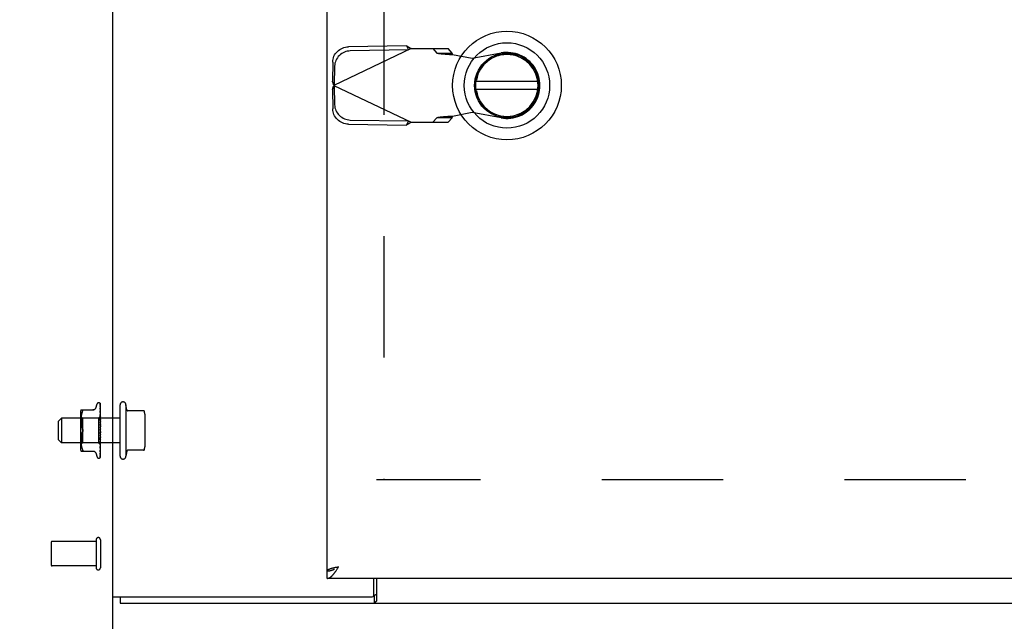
# Model space of a CAD drawing. Header units: inches. Extents: x 0 to 224, y 0 to 145.
# Tile 51 of 125: x 144.88 to 154.87, y 51.57 to 57.67. Entities that reach past the tile are written whole.
import ezdxf

# ---------------------------------------------------------------- set-up
doc = ezdxf.new("R2010")
doc.units = ezdxf.units.IN
doc.header["$LTSCALE"] = 12.302632
doc.header["$MEASUREMENT"] = 0
doc.linetypes.add('HIDDEN', pattern=[0.2, 0.1, -0.1])
doc.layers.get('0').update_dxf_attribs({"linetype": 'CONTINUOUS'})
for name, color, linetype in [('02___PRT_ALL_AXES', 7, 'CONTINUOUS'), ('DEFAULT_2', 8, 'HIDDEN'), ('DIMENSIONS', 7, 'CONTINUOUS')]:
    doc.layers.add(name, color=color, linetype=linetype)
doc.styles.get("Standard").update_dxf_attribs({"font": 'arial.ttf'})
doc.dimstyles.new('DIMSTYLE_1', dxfattribs={"dimtxt": 0.986842, "dimasz": 1.315789, "dimexe": 0.09, "dimexo": 0.07, "dimgap": 0.0375, "dimtad": 0, "dimtih": 1, "dimtoh": 1, "dimzin": 4, "dimdsep": 46, "dimtxsty": 'Standard', "dimblk": '_FILLED', "dimblk1": '_FILLED', "dimblk2": '_FILLED', "dimcen": 0.09, "dimazin": 1, "dimtfac": 1, "dimtdec": 3, "dimtofl": 0, "dimtmove": 0, "dimatfit": 3, "dimldrblk": '_FILLED', "dimfxl": 1, "dimtolj": 1, "dimtzin": 4, "dimarcsym": 0})

# ---------------------------------------------------------------- blocks, each defined once
blk = doc.blocks.new('_FILLED')
at = {"color": 0, "linetype": 'ByBlock'}
blk.add_solid([(0, 0), (-1, 0.2), (-1, -0.2)], dxfattribs=at)
blk = doc.blocks.new('*D11')
at = {"layer": 'DIMENSIONS', "color": 2, "linetype": 'Continuous'}
for p, q in [((147.2428, 68.7702), (147.2428, 65.4194)), ((145.8228, 66.6037), (143.1912, 66.6037)), ((147.2428, 66.6037), (149.5827, 66.6037))]:
    blk.add_line(p, q, dxfattribs=at)
at = {"layer": 'DIMENSIONS', "color": 2, "linetype": 'Continuous', "xscale": 1.3157894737, "yscale": 1.3157894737, "zscale": 1.3157894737}
blk.add_blockref('_FILLED', (145.8228, 66.6037), dxfattribs=at)
at = {"layer": 'DIMENSIONS', "color": 2, "linetype": 'Continuous', "xscale": 1.3157894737, "yscale": 1.3157894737, "zscale": 1.3157894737, "rotation": 180}
blk.add_blockref('_FILLED', (147.2428, 66.6037), dxfattribs=at)
at = {"layer": 'DIMENSIONS', "color": 2, "linetype": 'Continuous', "insert": (150.0761, 67.0971), "char_height": 0.98684, "width": 2.681716, "attachment_point": 1, "line_spacing_factor": 0.9}
blk.add_mtext('1.42', dxfattribs=at)

msp = doc.modelspace()

# ---------------------------------------------------------------- linework, layer by layer
at = {"color": 3, "linetype": 'Continuous'}
for p, q in [((145.8228, 51.8172), (145.8228, 86.1912)), ((147.9978, 52.0792), (147.9978, 85.9292)), ((148.0522, 52.1061), (148.0474, 52.1048)), ((148.0571, 52.1074), (148.0522, 52.1061)), ((148.0622, 52.1088), (148.0571, 52.1074)), ((148.0674, 52.1101), (148.0622, 52.1088)), ((148.0727, 52.1114), (148.0674, 52.1101)), ((148.0808, 52.1134), (148.0727, 52.1114)), ((148.0919, 52.116), (148.0808, 52.1134)), ((148.1148, 52.1212), (148.0919, 52.116)), ((148.0926, 52.0869), (148.0966, 52.093)), ((148.0966, 52.093), (148.1006, 52.0992)), ((148.1006, 52.0992), (148.1047, 52.1054)), ((148.1047, 52.1054), (148.1148, 52.1212)), ((160.4478, 52.0042), (147.9978, 52.0042)), ((148.4708, 51.8322), (148.4708, 52.0042)), ((148.4978, 52.0042), (148.4978, 51.7732)), ((145.8228, 51.8172), (148.4558, 51.8172)), ((145.8978, 51.7542), (160.7478, 51.7542))]:
    msp.add_line(p, q, dxfattribs=at)
at = {"color": 7, "linetype": 'Continuous'}
for p, q in [((150.1353, 57.0436), (149.5103, 57.0436)), ((149.5103, 56.9649), (150.1353, 56.9649)), ((147.9978, 52.0042), (147.9978, 52.0792)), ((145.8228, 14.3792), (145.8228, 51.8172)), ((145.8978, 51.8172), (145.8978, 51.7542)), ((148.4708, 51.8292), (148.4748, 51.8292)), ((148.4748, 51.8292), (148.4748, 51.7542))]:
    msp.add_line(p, q, dxfattribs=at)
at = {"color": 3, "linetype": 'Continuous'}
for points in [[(148.0474, 52.1048), (148.0451, 52.1042), (148.0428, 52.1035), (148.0405, 52.1029), (148.0383, 52.1022), (148.0362, 52.1015), (148.0341, 52.1009), (148.032, 52.1002), (148.03, 52.0996), (148.0281, 52.0989), (148.0262, 52.0983), (148.0243, 52.0976), (148.0225, 52.0969), (148.0208, 52.0963), (148.0191, 52.0956), (148.0175, 52.095), (148.0159, 52.0943), (148.0144, 52.0937), (148.013, 52.093), (148.0116, 52.0924), (148.0103, 52.0917), (148.009, 52.091), (148.0078, 52.0904), (148.0067, 52.0897), (148.0056, 52.0891), (148.0046, 52.0884), (148.0037, 52.0878), (148.0028, 52.0871), (148.002, 52.0864), (148.0013, 52.0858), (148.0006, 52.0851), (148, 52.0845), (147.9995, 52.0838), (147.999, 52.0832), (147.9986, 52.0825), (147.9983, 52.0819), (147.9981, 52.0812), (147.9979, 52.0805), (147.9978, 52.0799), (147.9978, 52.0792)], [(147.9978, 52.0042), (147.9998, 52.0043), (148.0018, 52.0044), (148.0038, 52.0046), (148.0058, 52.0049), (148.0079, 52.0053), (148.0099, 52.0058), (148.0119, 52.0063), (148.0139, 52.007), (148.0159, 52.0077), (148.0179, 52.0085), (148.02, 52.0094), (148.022, 52.0104), (148.024, 52.0114), (148.026, 52.0125), (148.028, 52.0137), (148.03, 52.015), (148.0321, 52.0164), (148.0341, 52.0179), (148.0361, 52.0194), (148.0381, 52.021), (148.0401, 52.0226), (148.0421, 52.0244), (148.0442, 52.0262), (148.0462, 52.0281), (148.0482, 52.03), (148.0502, 52.0321), (148.0522, 52.0341), (148.0542, 52.0363), (148.0563, 52.0385), (148.0583, 52.0408), (148.0603, 52.0431), (148.0623, 52.0455), (148.0643, 52.0479), (148.0664, 52.0504), (148.0684, 52.053), (148.0704, 52.0556), (148.0724, 52.0582), (148.0744, 52.0609), (148.0764, 52.0636), (148.0785, 52.0664), (148.0805, 52.0692), (148.0825, 52.0721), (148.0845, 52.075), (148.0865, 52.0779)], [(148.0865, 52.0779), (148.0885, 52.0809), (148.0926, 52.0869)], [(148.4978, 51.7732), (148.4962, 51.772), (148.4946, 51.7706), (148.4931, 51.769), (148.4915, 51.7673), (148.49, 51.7656), (148.4885, 51.7638), (148.487, 51.7621), (148.4855, 51.7604), (148.4841, 51.759), (148.4826, 51.7577), (148.4811, 51.7565), (148.4797, 51.7556), (148.4783, 51.7549), (148.477, 51.7545), (148.4758, 51.7543), (148.4748, 51.7542)]]:
    msp.add_lwpolyline(points, dxfattribs=at)
at = {"color": 7, "linetype": 'Continuous'}
for points in [[(147.9978, 52.0792), (147.9998, 52.0792), (148.0018, 52.0793), (148.0038, 52.0794), (148.0058, 52.0795), (148.0079, 52.0796), (148.0099, 52.0798), (148.0119, 52.08), (148.0139, 52.0802), (148.0159, 52.0805), (148.0179, 52.0808), (148.02, 52.0811), (148.022, 52.0814), (148.024, 52.0818), (148.026, 52.0822), (148.028, 52.0826), (148.03, 52.0831), (148.0321, 52.0836), (148.0341, 52.0841), (148.0361, 52.0847), (148.0381, 52.0852), (148.0401, 52.0858), (148.0421, 52.0865), (148.0442, 52.0871), (148.0462, 52.0878), (148.0482, 52.0885), (148.0502, 52.0892), (148.0522, 52.09), (148.0542, 52.0907), (148.0563, 52.0915), (148.0583, 52.0923), (148.0603, 52.0932), (148.0623, 52.094), (148.0643, 52.0949), (148.0664, 52.0958), (148.0684, 52.0967), (148.0704, 52.0977), (148.0724, 52.0986), (148.0728, 52.0988)], [(148.4978, 51.836), (148.4967, 51.8363), (148.4955, 51.8365), (148.4941, 51.8365), (148.4927, 51.8363), (148.4911, 51.836), (148.4896, 51.8355), (148.4881, 51.8348), (148.4867, 51.8341), (148.4852, 51.8332), (148.4837, 51.8324), (148.4822, 51.8315), (148.4806, 51.8308), (148.4791, 51.8301), (148.4776, 51.8296), (148.4762, 51.8293), (148.4748, 51.8292)]]:
    msp.add_lwpolyline(points, dxfattribs=at)
for radius in [0.5512, 0.4331, 0.3287, 0.3169]:
    msp.add_circle((149.8228, 57.0042), radius, dxfattribs=at)
msp.add_arc((149.8228, 57.0042), 0.315, 190.07866, 169.92134, dxfattribs=at)
at = {"color": 3, "linetype": 'Continuous'}
msp.add_arc((148.4558, 51.8322), 0.015, 270, 360, dxfattribs=at)
at = {"layer": '02___PRT_ALL_AXES', "color": 8, "linetype": 'HIDDEN'}
for p, q in [((145.8978, 53.2442), (145.8978, 53.7642)), ((145.9578, 53.7642), (145.9578, 53.2442)), ((145.9665, 53.7127), (145.9578, 53.7642)), ((145.8978, 53.6292), (145.3028, 53.6292)), ((145.8978, 53.3792), (145.3028, 53.3792)), ((145.9665, 53.2957), (145.9578, 53.2442)), ((145.6548, 52.3782), (145.2078, 52.3782)), ((145.6548, 52.3782), (145.6548, 52.1302)), ((145.6548, 52.1302), (145.2078, 52.1302))]:
    msp.add_line(p, q, dxfattribs=at)
for centre, start, end in [((145.9278, 53.7642), 359.9957, 180), ((145.9278, 53.2442), 180, 0.0043)]:
    msp.add_arc(centre, 0.03, start, end, dxfattribs=at)
at = {"layer": 'DEFAULT_2', "color": 8, "linetype": 'HIDDEN'}
for p, q in [((148.5728, 85.0022), (148.5728, 53.0062)), ((148.8523, 57.3783), (148.0649, 57.0043)), ((148.8043, 57.4064), (148.2138, 57.3964)), ((148.824, 57.3648), (148.2335, 57.3548)), ((148.8043, 57.4064), (148.824, 57.3648)), ((148.8523, 57.3783), (149.2261, 57.3783)), ((149.071, 57.3783), (149.1126, 57.3322)), ((149.2677, 57.3322), (149.2261, 57.3783)), ((148.0549, 57.2418), (148.0515, 57.0489)), ((149.1126, 57.3322), (149.2677, 57.3322)), ((149.2716, 57.3177), (149.4684, 57.2799)), ((149.4684, 57.2799), (149.7627, 57.3335)), ((148.0747, 57.2002), (148.0713, 57.0073)), ((148.0713, 57.0073), (148.0515, 57.0489)), ((148.0515, 56.9596), (148.0713, 57.0012)), ((148.0515, 56.9596), (148.0559, 56.9743)), ((148.0515, 56.9596), (148.0549, 56.7667)), ((148.0559, 56.9743), (148.0603, 56.9892)), ((148.0649, 57.0043), (148.0581, 57.0268)), ((148.0603, 56.9892), (148.0649, 57.0043)), ((148.0649, 57.0043), (148.8523, 56.6302)), ((148.0713, 57.0012), (148.0747, 56.8083)), ((148.2335, 56.6538), (148.824, 56.6437)), ((148.824, 56.6437), (148.8043, 56.6021)), ((149.1126, 56.6763), (149.071, 56.6302)), ((149.2677, 56.6763), (149.1126, 56.6763)), ((149.2261, 56.6302), (149.2677, 56.6763)), ((149.4684, 56.7287), (149.2716, 56.6908)), ((149.7627, 56.675), (149.4684, 56.7287)), ((148.2138, 56.6122), (148.8043, 56.6021)), ((148.8523, 56.6302), (149.2261, 56.6302)), ((145.6502, 53.7322), (145.6656, 53.7745)), ((145.6813, 53.7855), (145.6821, 53.7855)), ((145.6937, 53.7807), (145.6935, 53.7809)), ((145.695, 53.7592), (145.6951, 53.7584)), ((145.6951, 53.7768), (145.697, 53.6477)), ((145.6951, 53.7725), (145.697, 53.645)), ((145.6951, 53.7584), (145.697, 53.6375)), ((145.6951, 53.7561), (145.697, 53.6373)), ((145.6978, 53.5144), (145.6978, 53.7743)), ((145.4957, 53.6838), (145.4957, 53.3246)), ((145.5157, 53.6295), (145.4957, 53.6495)), ((145.5013, 53.7126), (145.6305, 53.7126)), ((145.504, 53.6523), (145.5029, 53.6428)), ((145.5055, 53.6618), (145.504, 53.6522)), ((145.5075, 53.6714), (145.5055, 53.6617)), ((145.51, 53.6807), (145.5075, 53.6713)), ((145.5131, 53.6895), (145.51, 53.6807)), ((145.5131, 53.6895), (145.5167, 53.698)), ((145.697, 53.6477), (145.6788, 53.6295)), ((145.6951, 53.7354), (145.6951, 53.7352)), ((145.6951, 53.7352), (145.697, 53.625)), ((145.6951, 53.7318), (145.697, 53.6247)), ((145.6951, 53.7036), (145.6951, 53.7036)), ((145.6951, 53.7036), (145.697, 53.6082)), ((145.6951, 53.6993), (145.697, 53.6078)), ((145.6951, 53.6646), (145.6951, 53.6648)), ((145.6951, 53.6648), (145.697, 53.5876)), ((145.6963, 53.6526), (145.6951, 53.6646)), ((145.6951, 53.6597), (145.697, 53.5871)), ((145.6972, 53.6855), (145.6963, 53.6931)), ((145.6978, 53.6484), (145.697, 53.6477)), ((145.697, 53.6477), (145.697, 53.6477)), ((145.697, 53.645), (145.697, 53.6452)), ((145.697, 53.6451), (145.697, 53.6451)), ((145.6978, 53.6795), (145.6972, 53.6855)), ((146.1356, 53.7042), (145.9721, 53.7042)), ((146.1478, 53.6704), (146.1478, 53.3381)), ((145.2728, 53.5992), (145.3028, 53.6292)), ((145.2728, 53.4092), (145.2728, 53.5992)), ((145.3028, 53.6292), (145.3028, 53.3792)), ((145.5016, 53.6254), (145.5013, 53.6169)), ((145.5013, 53.617), (145.5013, 53.6086)), ((145.5013, 53.6087), (145.5013, 53.6001)), ((145.5013, 53.6003), (145.5016, 53.5916)), ((145.5021, 53.634), (145.5016, 53.6253)), ((145.5016, 53.5918), (145.5021, 53.5827)), ((145.5029, 53.6429), (145.5021, 53.6339)), ((145.5021, 53.5829), (145.5029, 53.5736)), ((145.5029, 53.5738), (145.504, 53.5643)), ((145.504, 53.5644), (145.5055, 53.5549)), ((145.5055, 53.555), (145.5075, 53.5455)), ((145.5075, 53.5456), (145.51, 53.5363)), ((145.6788, 53.6295), (145.5157, 53.6295)), ((145.5157, 53.6295), (145.5157, 53.379)), ((145.6788, 53.6295), (145.6788, 53.379)), ((145.6951, 53.6199), (145.6951, 53.6202)), ((145.6951, 53.6201), (145.697, 53.5639)), ((145.6978, 53.5909), (145.6951, 53.6199)), ((145.6951, 53.6144), (145.697, 53.5634)), ((145.6951, 53.571), (145.6951, 53.5712)), ((145.6951, 53.5712), (145.697, 53.538)), ((145.6951, 53.571), (145.6978, 53.5412)), ((145.6951, 53.565), (145.697, 53.5374)), ((145.6978, 53.6413), (145.697, 53.6375)), ((145.697, 53.6373), (145.697, 53.6375)), ((145.697, 53.6375), (145.697, 53.6373)), ((145.6978, 53.6345), (145.697, 53.6373)), ((145.6978, 53.6303), (145.697, 53.6251)), ((145.697, 53.6247), (145.697, 53.6251)), ((145.697, 53.625), (145.697, 53.6248)), ((145.6978, 53.6204), (145.697, 53.6248)), ((145.6978, 53.6147), (145.697, 53.6083)), ((145.697, 53.6078), (145.697, 53.6083)), ((145.697, 53.6082), (145.697, 53.6079)), ((145.6978, 53.6021), (145.697, 53.6079)), ((145.6978, 53.5952), (145.697, 53.5877)), ((145.697, 53.5871), (145.697, 53.5877)), ((145.697, 53.5876), (145.697, 53.5872)), ((145.6978, 53.5803), (145.697, 53.5872)), ((145.6978, 53.5724), (145.697, 53.5641)), ((145.697, 53.5634), (145.697, 53.5641)), ((145.697, 53.5639), (145.697, 53.5636)), ((145.6978, 53.5557), (145.697, 53.5636)), ((145.6978, 53.5471), (145.697, 53.5383)), ((145.504, 53.4442), (145.5029, 53.4347)), ((145.5055, 53.4536), (145.504, 53.444)), ((145.5075, 53.463), (145.5055, 53.4535)), ((145.51, 53.4722), (145.5075, 53.4629)), ((145.51, 53.5363), (145.513, 53.5274)), ((145.513, 53.5274), (145.5167, 53.5188)), ((145.513, 53.481), (145.5167, 53.4896)), ((145.6978, 53.4928), (145.6951, 53.4629)), ((145.697, 53.4578), (145.6951, 53.4183)), ((145.697, 53.4573), (145.6951, 53.4123)), ((145.697, 53.5095), (145.6962, 53.5105)), ((145.697, 53.4848), (145.6965, 53.48)), ((145.697, 53.5374), (145.697, 53.5383)), ((145.697, 53.538), (145.697, 53.5378)), ((145.6978, 53.5293), (145.697, 53.5378)), ((145.6978, 53.5202), (145.697, 53.5113)), ((145.6978, 53.5019), (145.697, 53.5108)), ((145.6978, 53.4747), (145.697, 53.4835)), ((145.6978, 53.4658), (145.697, 53.4576)), ((145.697, 53.4578), (145.697, 53.457)), ((145.697, 53.4573), (145.697, 53.4576)), ((145.6978, 53.4485), (145.697, 53.457)), ((145.6978, 53.5078), (145.6976, 53.5081)), ((145.6978, 53.234), (145.6978, 53.5086)), ((145.2728, 53.4092), (145.3028, 53.3792)), ((145.5157, 53.379), (145.4957, 53.359)), ((145.5016, 53.4169), (145.5013, 53.4081)), ((145.5013, 53.4083), (145.5013, 53.3997)), ((145.5013, 53.3999), (145.5013, 53.3914)), ((145.5013, 53.3916), (145.5016, 53.3831)), ((145.5021, 53.4258), (145.5016, 53.4167)), ((145.5016, 53.3832), (145.5021, 53.3745)), ((145.5029, 53.4349), (145.5021, 53.4256)), ((145.5021, 53.3745), (145.5029, 53.3656)), ((145.5029, 53.3656), (145.504, 53.3562)), ((145.504, 53.3563), (145.5055, 53.3467)), ((145.5055, 53.3467), (145.5075, 53.3371)), ((145.6788, 53.379), (145.5157, 53.379)), ((145.6978, 53.36), (145.6788, 53.379)), ((145.6951, 53.4126), (145.6978, 53.4421)), ((145.697, 53.4329), (145.6951, 53.3708)), ((145.697, 53.4324), (145.6951, 53.3654)), ((145.6951, 53.4123), (145.6951, 53.4126)), ((145.697, 53.4106), (145.6951, 53.3282)), ((145.697, 53.4101), (145.6951, 53.3234)), ((145.697, 53.3917), (145.6951, 53.292)), ((145.697, 53.3913), (145.6951, 53.2881)), ((145.6951, 53.3656), (145.6963, 53.3781)), ((145.697, 53.3769), (145.6951, 53.2634)), ((145.697, 53.3766), (145.6951, 53.2605)), ((145.697, 53.3667), (145.6951, 53.2436)), ((145.697, 53.3665), (145.6951, 53.2418)), ((145.6951, 53.3654), (145.6951, 53.3656)), ((145.697, 53.3614), (145.6951, 53.2332)), ((145.697, 53.3614), (145.6951, 53.2326)), ((145.6963, 53.3781), (145.6978, 53.3937)), ((145.6978, 53.4402), (145.697, 53.4327)), ((145.697, 53.4329), (145.697, 53.4325)), ((145.697, 53.4324), (145.697, 53.4327)), ((145.697, 53.4325), (145.697, 53.4323)), ((145.6978, 53.4243), (145.697, 53.4323)), ((145.6978, 53.4169), (145.697, 53.4105)), ((145.697, 53.4106), (145.697, 53.4101)), ((145.697, 53.4101), (145.697, 53.4105)), ((145.6978, 53.403), (145.697, 53.4101)), ((145.6978, 53.3967), (145.697, 53.3916)), ((145.697, 53.3917), (145.697, 53.3913)), ((145.697, 53.3913), (145.697, 53.3916)), ((145.6978, 53.3854), (145.697, 53.3913)), ((145.6978, 53.3805), (145.697, 53.3768)), ((145.697, 53.3769), (145.697, 53.3766)), ((145.697, 53.3766), (145.697, 53.3768)), ((145.6978, 53.3721), (145.697, 53.3766)), ((145.6978, 53.3687), (145.697, 53.3666)), ((145.697, 53.3667), (145.697, 53.3665)), ((145.697, 53.3665), (145.697, 53.3666)), ((145.6978, 53.3635), (145.697, 53.3665)), ((145.697, 53.3614), (145.697, 53.3614)), ((145.697, 53.3614), (145.697, 53.3614)), ((145.6972, 53.3429), (145.6978, 53.3492)), ((145.5013, 53.2959), (145.6305, 53.2959)), ((145.5075, 53.3372), (145.51, 53.3278)), ((145.51, 53.3278), (145.5131, 53.3189)), ((145.5131, 53.3189), (145.5167, 53.3105)), ((145.5179, 53.2961), (145.5167, 53.2959)), ((145.6502, 53.2762), (145.6656, 53.2339)), ((145.6951, 53.3236), (145.6959, 53.3307)), ((145.6951, 53.3234), (145.6951, 53.3236)), ((145.6951, 53.292), (145.6951, 53.2919)), ((145.6951, 53.2881), (145.6951, 53.2881)), ((145.6951, 53.2881), (145.6951, 53.288)), ((145.6951, 53.2634), (145.6951, 53.2629)), ((145.6951, 53.2605), (145.6951, 53.2601)), ((145.6951, 53.2427), (145.6958, 53.2439)), ((145.6959, 53.3307), (145.6972, 53.3429)), ((145.6963, 53.2976), (145.6971, 53.3047)), ((145.6971, 53.3047), (145.6978, 53.3103)), ((146.1356, 53.3042), (145.9721, 53.3042)), ((145.6813, 53.223), (145.6821, 53.223)), ((145.6943, 53.2303), (145.6948, 53.231)), ((159.3978, 53.0042), (148.4978, 53.0042)), ((145.1978, 52.3682), (145.1978, 52.1402)), ((145.6548, 52.3962), (145.6548, 52.1122)), ((145.6978, 52.3962), (145.6978, 52.1122))]:
    msp.add_line(p, q, dxfattribs=at)
for points in [[(148.0549, 57.2418), (148.0559, 57.2568), (148.0584, 57.2716), (148.0624, 57.2861), (148.0678, 57.3002), (148.0746, 57.3138), (148.0827, 57.3267), (148.0921, 57.3388), (148.1025, 57.35), (148.1141, 57.3602), (148.1265, 57.3693), (148.1398, 57.3771), (148.1537, 57.3837), (148.1683, 57.389), (148.1832, 57.3929), (148.1984, 57.3953), (148.2138, 57.3964)], [(148.2335, 57.3548), (148.2181, 57.3537), (148.203, 57.3513), (148.188, 57.3474), (148.1735, 57.3422), (148.1595, 57.3355), (148.1463, 57.3277), (148.1338, 57.3186), (148.1223, 57.3084), (148.1118, 57.2972), (148.1025, 57.2851), (148.0944, 57.2722), (148.0876, 57.2586), (148.0822, 57.2445), (148.0782, 57.23), (148.0757, 57.2152), (148.0747, 57.2002)], [(148.8043, 57.4064), (148.8122, 57.4019), (148.8202, 57.3973), (148.8282, 57.3926)], [(148.8282, 57.3926), (148.8442, 57.3831), (148.8523, 57.3783)], [(149.1126, 57.3322), (149.1162, 57.3312), (149.1213, 57.3301), (149.1279, 57.3291), (149.136, 57.3281), (149.1454, 57.327), (149.156, 57.326), (149.1678, 57.325), (149.1806, 57.3239), (149.1944, 57.3229), (149.2089, 57.3219), (149.224, 57.3208), (149.2396, 57.3198), (149.2716, 57.3177)], [(149.2716, 57.3177), (149.2706, 57.3201), (149.2698, 57.3225), (149.269, 57.325), (149.2684, 57.3274), (149.2679, 57.3298), (149.2677, 57.3322)], [(148.0581, 57.0268), (148.0537, 57.0416), (148.0515, 57.0489)], [(148.2138, 56.6122), (148.1984, 56.6132), (148.1832, 56.6156), (148.1683, 56.6195), (148.1537, 56.6248), (148.1398, 56.6314), (148.1265, 56.6393), (148.1141, 56.6484), (148.1025, 56.6585), (148.0921, 56.6697), (148.0827, 56.6818), (148.0746, 56.6948), (148.0678, 56.7083), (148.0624, 56.7224), (148.0584, 56.737), (148.0559, 56.7517), (148.0549, 56.7667)], [(148.0747, 56.8083), (148.0757, 56.7933), (148.0782, 56.7786), (148.0822, 56.764), (148.0876, 56.7499), (148.0944, 56.7363), (148.1025, 56.7234), (148.1118, 56.7113), (148.1223, 56.7001), (148.1338, 56.6899), (148.1463, 56.6809), (148.1595, 56.673), (148.1735, 56.6664), (148.188, 56.6611), (148.203, 56.6572), (148.2181, 56.6548), (148.2335, 56.6538)], [(149.224, 56.6877), (149.2089, 56.6867), (149.1944, 56.6856), (149.1806, 56.6846), (149.1678, 56.6836), (149.156, 56.6825), (149.1454, 56.6815), (149.136, 56.6804), (149.1279, 56.6794), (149.1213, 56.6784), (149.1162, 56.6773), (149.1126, 56.6763)], [(149.2716, 56.6908), (149.2555, 56.6898), (149.224, 56.6877)], [(149.2677, 56.6763), (149.2679, 56.6787), (149.2684, 56.6811), (149.269, 56.6836), (149.2698, 56.686), (149.2706, 56.6884), (149.2716, 56.6908)], [(148.8523, 56.6302), (148.8362, 56.6207), (148.8282, 56.6159), (148.8202, 56.6112), (148.8122, 56.6066), (148.8043, 56.6021)], [(145.6978, 53.7728), (145.6973, 53.7743), (145.6968, 53.7756), (145.6963, 53.7768), (145.6957, 53.778), (145.695, 53.7792), (145.6941, 53.7803), (145.6933, 53.7811)], [(145.6935, 53.781), (145.6934, 53.781), (145.6935, 53.7809), (145.6935, 53.7809), (145.6936, 53.7808), (145.6938, 53.7806), (145.6939, 53.7804), (145.6941, 53.7802), (145.6942, 53.78), (145.6944, 53.7797), (145.6945, 53.7795), (145.6946, 53.7792), (145.6947, 53.7789), (145.6948, 53.7786), (145.6949, 53.7783), (145.695, 53.778), (145.6951, 53.7776), (145.6951, 53.7773), (145.6951, 53.7769), (145.6951, 53.7768)], [(145.6978, 53.7743), (145.6976, 53.7746), (145.6975, 53.775), (145.6973, 53.7754), (145.6971, 53.7758), (145.6969, 53.7762), (145.6967, 53.7766), (145.6965, 53.777), (145.6963, 53.7773), (145.6961, 53.7777), (145.6959, 53.778), (145.6957, 53.7783), (145.6955, 53.7786), (145.6953, 53.7789), (145.6951, 53.7791), (145.6949, 53.7794), (145.6947, 53.7796), (145.6945, 53.7798), (145.6943, 53.7801), (145.6941, 53.7802), (145.694, 53.7804), (145.6938, 53.7806), (145.6937, 53.7807)], [(145.6949, 53.773), (145.6948, 53.7732), (145.6947, 53.7733)], [(145.6947, 53.7733), (145.6947, 53.7733), (145.6947, 53.7733), (145.6947, 53.7732), (145.6948, 53.773), (145.6949, 53.7726), (145.695, 53.7722), (145.6951, 53.7716), (145.6951, 53.7713)], [(145.6948, 53.7742), (145.6949, 53.7741), (145.695, 53.7736), (145.6951, 53.773), (145.6951, 53.7725)], [(145.6978, 53.7625), (145.6975, 53.7641), (145.697, 53.7661), (145.6966, 53.7679), (145.6962, 53.7697), (145.6957, 53.7714), (145.6952, 53.7731), (145.6948, 53.7742)], [(145.6978, 53.7673), (145.6975, 53.768), (145.6972, 53.7687), (145.6969, 53.7694), (145.6966, 53.77), (145.6963, 53.7706), (145.696, 53.7712), (145.6957, 53.7717), (145.6954, 53.7722), (145.6949, 53.773)], [(145.6978, 53.743), (145.6975, 53.7449), (145.6971, 53.7475), (145.6967, 53.7501), (145.6963, 53.7526), (145.6958, 53.7551), (145.6954, 53.7575), (145.695, 53.7592)], [(145.6955, 53.7559), (145.6953, 53.7563), (145.6951, 53.7567), (145.695, 53.7569), (145.695, 53.757)], [(145.695, 53.757), (145.695, 53.757), (145.695, 53.7569), (145.6951, 53.7568), (145.6951, 53.7564), (145.6951, 53.7561)], [(145.6978, 53.751), (145.6975, 53.7516), (145.6973, 53.7523), (145.6969, 53.753), (145.6966, 53.7537), (145.6963, 53.7543), (145.696, 53.7549), (145.6955, 53.7559)], [(145.5167, 53.7126), (145.5179, 53.7124), (145.5189, 53.7118), (145.5196, 53.711), (145.52, 53.71), (145.5201, 53.7087)], [(145.5167, 53.698), (145.5179, 53.7007), (145.5189, 53.7032), (145.5196, 53.7053), (145.52, 53.7071), (145.5201, 53.7087)], [(145.65, 53.7318), (145.6493, 53.7298), (145.6476, 53.7266), (145.6454, 53.7235), (145.6429, 53.7208), (145.6401, 53.7183), (145.6369, 53.7163), (145.6335, 53.7147), (145.63, 53.7135), (145.6263, 53.7128), (145.6226, 53.7126)], [(145.6978, 53.715), (145.6975, 53.7171), (145.6971, 53.7203), (145.6967, 53.7236), (145.6963, 53.7268), (145.6959, 53.73), (145.6951, 53.7354)], [(145.6952, 53.7317), (145.6952, 53.7318), (145.6951, 53.732), (145.6951, 53.732), (145.6951, 53.7319), (145.6951, 53.7318)], [(145.6963, 53.6931), (145.6959, 53.6969), (145.6951, 53.7036)], [(145.6962, 53.6962), (145.6959, 53.6969), (145.6956, 53.6975), (145.6954, 53.6981), (145.6953, 53.6986), (145.6952, 53.6989), (145.6951, 53.6992), (145.6951, 53.6993)], [(145.697, 53.6545), (145.6962, 53.6561), (145.6959, 53.6569), (145.6956, 53.6576), (145.6954, 53.6583), (145.6952, 53.6589), (145.6952, 53.6593), (145.6951, 53.6597)], [(145.696, 53.7299), (145.6957, 53.7305), (145.6955, 53.731), (145.6953, 53.7315), (145.6952, 53.7317)], [(145.6978, 53.7257), (145.6977, 53.726), (145.6973, 53.7269), (145.697, 53.7277), (145.6966, 53.7285), (145.696, 53.7299)], [(145.6978, 53.6926), (145.6976, 53.6931), (145.6972, 53.694), (145.6969, 53.6948), (145.6962, 53.6962)], [(145.6978, 53.6376), (145.6975, 53.64), (145.6963, 53.6526)], [(145.6978, 53.6527), (145.6977, 53.6529), (145.6974, 53.6537), (145.697, 53.6545)], [(145.6978, 53.6482), (145.6976, 53.6481), (145.6974, 53.648), (145.6972, 53.6479), (145.697, 53.6477)], [(145.6978, 53.6473), (145.6976, 53.6468), (145.6974, 53.6463), (145.6972, 53.6458), (145.697, 53.6452)], [(145.6978, 53.6465), (145.6975, 53.6461), (145.6973, 53.6458), (145.6971, 53.6455), (145.697, 53.6453), (145.697, 53.6452), (145.697, 53.6451)], [(145.6978, 53.6452), (145.6975, 53.6451), (145.6973, 53.645), (145.6971, 53.6449), (145.697, 53.645), (145.697, 53.645)], [(145.6978, 53.6439), (145.6976, 53.6442), (145.6974, 53.6445), (145.6972, 53.6448), (145.697, 53.6451)], [(145.6971, 53.6089), (145.6965, 53.6103), (145.6961, 53.611), (145.6958, 53.6117), (145.6955, 53.6124), (145.6953, 53.6131), (145.6952, 53.6137), (145.6951, 53.6143), (145.6951, 53.6144)], [(145.6967, 53.5607), (145.6965, 53.5612), (145.6962, 53.5617), (145.6959, 53.5623), (145.6956, 53.5629), (145.6954, 53.5636), (145.6952, 53.5643), (145.6951, 53.5649), (145.6951, 53.5651)], [(145.6978, 53.5589), (145.6976, 53.5592), (145.6973, 53.5597), (145.6967, 53.5607)], [(145.6978, 53.6394), (145.6975, 53.6389), (145.6973, 53.6385), (145.6971, 53.6381), (145.697, 53.6378), (145.697, 53.6375), (145.697, 53.6375)], [(145.6978, 53.6369), (145.6975, 53.6368), (145.6973, 53.6369), (145.6971, 53.6369), (145.697, 53.6371), (145.697, 53.6373)], [(145.6978, 53.6274), (145.6975, 53.6268), (145.6973, 53.6263), (145.6971, 53.6259), (145.697, 53.6255), (145.697, 53.6251), (145.697, 53.625)], [(145.6978, 53.6237), (145.6975, 53.6238), (145.6973, 53.624), (145.6971, 53.6242), (145.697, 53.6244), (145.697, 53.6247)], [(145.6978, 53.6109), (145.6975, 53.6103), (145.6973, 53.6098), (145.6971, 53.6092), (145.697, 53.6087), (145.697, 53.6083), (145.697, 53.6082)], [(145.6978, 53.6063), (145.6975, 53.6065), (145.6973, 53.6068), (145.6971, 53.6071), (145.697, 53.6074), (145.697, 53.6078)], [(145.6978, 53.5906), (145.6975, 53.59), (145.6973, 53.5894), (145.6971, 53.5888), (145.697, 53.5883), (145.697, 53.5877), (145.697, 53.5876)], [(145.6978, 53.5852), (145.6975, 53.5855), (145.6973, 53.5858), (145.6971, 53.5862), (145.697, 53.5867), (145.697, 53.5871)], [(145.6978, 53.5672), (145.6975, 53.5666), (145.6973, 53.5659), (145.6971, 53.5653), (145.697, 53.5647), (145.697, 53.5641), (145.697, 53.5639)], [(145.6978, 53.5611), (145.6975, 53.5615), (145.6973, 53.562), (145.6971, 53.5624), (145.697, 53.563), (145.697, 53.5634)], [(145.6978, 53.6076), (145.6975, 53.6082), (145.6971, 53.6089)], [(145.5167, 53.4896), (145.513, 53.4811), (145.51, 53.4721)], [(145.5167, 53.5188), (145.5177, 53.5164), (145.5186, 53.514), (145.5193, 53.5115), (145.5197, 53.509), (145.52, 53.5066), (145.5201, 53.5042)], [(145.5187, 53.5138), (145.5181, 53.5155), (145.5174, 53.5172), (145.5167, 53.5188)], [(145.5201, 53.5042), (145.52, 53.5018), (145.5197, 53.4994), (145.5193, 53.4969), (145.5186, 53.4945), (145.5177, 53.492), (145.5167, 53.4896)], [(145.5167, 53.4896), (145.5173, 53.4909), (145.5178, 53.4922), (145.5183, 53.4936), (145.5188, 53.4951)], [(145.5201, 53.5042), (145.5201, 53.5061), (145.5199, 53.5081), (145.5196, 53.51), (145.5192, 53.5119)], [(145.5192, 53.4966), (145.5195, 53.4981), (145.5198, 53.4997), (145.52, 53.5012), (145.5201, 53.5027), (145.5201, 53.5042)], [(145.6962, 53.5105), (145.696, 53.5109), (145.6958, 53.5113), (145.6956, 53.5117), (145.6954, 53.5122), (145.6952, 53.5128), (145.6952, 53.5134), (145.6951, 53.514), (145.6951, 53.5146)], [(145.6965, 53.48), (145.6955, 53.4719), (145.6952, 53.4693)], [(145.6952, 53.4692), (145.6952, 53.4697), (145.6954, 53.4703), (145.6956, 53.471), (145.6958, 53.4716), (145.6961, 53.4721), (145.6964, 53.4725), (145.6966, 53.473), (145.6969, 53.4734), (145.6972, 53.4737), (145.6974, 53.4741), (145.6977, 53.4745), (145.6978, 53.4747)], [(145.6965, 53.5101), (145.6964, 53.5102), (145.6964, 53.5103), (145.6963, 53.5105), (145.6962, 53.5105)], [(145.6962, 53.5105), (145.6964, 53.5102), (145.6967, 53.5098), (145.6969, 53.5094), (145.6971, 53.509), (145.6974, 53.5085), (145.6976, 53.5081)], [(145.6971, 53.5094), (145.697, 53.5096), (145.6969, 53.5096), (145.6969, 53.5097), (145.6968, 53.5097), (145.6968, 53.5098), (145.6967, 53.5098), (145.6967, 53.5099), (145.6966, 53.51)], [(145.6978, 53.5415), (145.6975, 53.5409), (145.6973, 53.5402), (145.6971, 53.5396), (145.697, 53.539), (145.697, 53.5384), (145.697, 53.538)], [(145.6978, 53.535), (145.6975, 53.5355), (145.6973, 53.536), (145.6971, 53.5365), (145.697, 53.5371), (145.697, 53.5374)], [(145.6978, 53.5144), (145.6975, 53.5138), (145.6973, 53.5133), (145.6971, 53.5126), (145.697, 53.512), (145.697, 53.5114), (145.697, 53.5108)], [(145.6976, 53.5081), (145.6975, 53.5083), (145.6973, 53.5089), (145.6971, 53.5095), (145.697, 53.5101), (145.697, 53.5107), (145.697, 53.5113)], [(145.6978, 53.487), (145.6975, 53.4865), (145.6973, 53.4859), (145.6971, 53.4854), (145.697, 53.4848)], [(145.697, 53.4848), (145.697, 53.4842), (145.697, 53.4835)], [(145.6978, 53.4804), (145.6975, 53.481), (145.6973, 53.4816), (145.6971, 53.4822), (145.697, 53.4829), (145.697, 53.4835), (145.697, 53.4841)], [(145.6978, 53.4602), (145.6975, 53.4598), (145.6973, 53.4593), (145.6971, 53.4588), (145.697, 53.4582), (145.697, 53.4578)], [(145.6978, 53.4539), (145.6975, 53.4545), (145.6973, 53.4551), (145.6971, 53.4558), (145.697, 53.4564), (145.697, 53.457), (145.697, 53.4573)], [(145.6978, 53.5086), (145.6976, 53.5088), (145.6974, 53.509), (145.6973, 53.5092), (145.6972, 53.5093), (145.6971, 53.5094), (145.6971, 53.5094)], [(145.6951, 53.4183), (145.6952, 53.4189), (145.6953, 53.4196), (145.6955, 53.4203), (145.6958, 53.421), (145.6961, 53.4216), (145.6964, 53.4223), (145.6967, 53.4229), (145.6971, 53.4235), (145.6974, 53.4241), (145.6977, 53.4247), (145.6978, 53.4249)], [(145.6951, 53.3708), (145.6951, 53.3709), (145.6952, 53.3714), (145.6953, 53.3719), (145.6955, 53.3726), (145.6957, 53.3732), (145.696, 53.374), (145.6964, 53.3747)], [(145.6964, 53.3747), (145.6971, 53.3762), (145.6974, 53.3769), (145.6978, 53.3777)], [(145.6978, 53.435), (145.6975, 53.4347), (145.6973, 53.4343), (145.6971, 53.4339), (145.697, 53.4335), (145.697, 53.433), (145.697, 53.4329)], [(145.6978, 53.4292), (145.6975, 53.4299), (145.6973, 53.4305), (145.6971, 53.4311), (145.697, 53.4316), (145.697, 53.4322), (145.697, 53.4324)], [(145.6978, 53.4123), (145.6975, 53.4121), (145.6973, 53.4118), (145.6971, 53.4114), (145.697, 53.411), (145.697, 53.4106)], [(145.6978, 53.4073), (145.6975, 53.4079), (145.6973, 53.4084), (145.6971, 53.409), (145.697, 53.4095), (145.697, 53.41), (145.697, 53.4101)], [(145.6978, 53.3929), (145.6975, 53.3928), (145.6973, 53.3926), (145.6971, 53.3923), (145.697, 53.392), (145.697, 53.3917)], [(145.6978, 53.3888), (145.6975, 53.3894), (145.6973, 53.3899), (145.6971, 53.3904), (145.697, 53.3908), (145.697, 53.3912), (145.697, 53.3913)], [(145.6978, 53.3776), (145.6975, 53.3776), (145.6973, 53.3775), (145.6971, 53.3773), (145.697, 53.3771), (145.697, 53.3769)], [(145.6978, 53.3745), (145.6975, 53.375), (145.6973, 53.3755), (145.6971, 53.3759), (145.697, 53.3762), (145.697, 53.3766), (145.697, 53.3766)], [(145.6978, 53.3668), (145.6975, 53.3669), (145.6973, 53.3669), (145.6971, 53.3669), (145.697, 53.3668), (145.697, 53.3667)], [(145.6978, 53.3649), (145.6975, 53.3653), (145.6973, 53.3657), (145.6971, 53.366), (145.697, 53.3663), (145.697, 53.3665), (145.697, 53.3665)], [(145.6978, 53.3618), (145.6976, 53.3616), (145.6974, 53.3615), (145.6972, 53.3615), (145.697, 53.3614)], [(145.6978, 53.361), (145.6975, 53.3612), (145.6973, 53.3613), (145.6971, 53.3614), (145.697, 53.3615), (145.697, 53.3614), (145.697, 53.3614)], [(145.6978, 53.3604), (145.6975, 53.3607), (145.6973, 53.3609), (145.6971, 53.3611), (145.697, 53.3613), (145.697, 53.3614), (145.697, 53.3614)], [(145.6978, 53.3601), (145.6976, 53.3603), (145.6974, 53.3606), (145.6972, 53.361), (145.697, 53.3614)], [(145.5167, 53.3105), (145.5179, 53.3077), (145.5189, 53.3053), (145.5196, 53.3032), (145.52, 53.3014), (145.5201, 53.2998)], [(145.5179, 53.2961), (145.5189, 53.2966), (145.5196, 53.2974), (145.52, 53.2985), (145.5201, 53.2998)], [(145.6226, 53.2959), (145.6263, 53.2957), (145.63, 53.295), (145.6335, 53.2938), (145.6369, 53.2922), (145.6401, 53.2901), (145.6429, 53.2877), (145.6454, 53.2849), (145.6476, 53.2819), (145.6493, 53.2786), (145.65, 53.2767)], [(145.695, 53.2407), (145.6953, 53.2421), (145.6958, 53.2441), (145.6962, 53.2462), (145.6967, 53.2484), (145.6971, 53.2506), (145.6975, 53.2529), (145.6978, 53.2546)], [(145.6951, 53.3282), (145.6951, 53.3284), (145.6952, 53.3287), (145.6953, 53.3291), (145.6955, 53.3297), (145.6957, 53.3303), (145.696, 53.3309), (145.6963, 53.3316), (145.6969, 53.333)], [(145.6951, 53.2919), (145.6951, 53.2919), (145.6951, 53.292), (145.6952, 53.2923), (145.6954, 53.2927), (145.6956, 53.2933), (145.6958, 53.2939), (145.6961, 53.2945), (145.6965, 53.2952), (145.6968, 53.296), (145.6972, 53.2968), (145.6975, 53.2977), (145.6978, 53.2984)], [(145.6951, 53.288), (145.6954, 53.2905), (145.6963, 53.2976)], [(145.6951, 53.2601), (145.6954, 53.2621), (145.6959, 53.2649), (145.6963, 53.2677), (145.6967, 53.2706), (145.6971, 53.2735), (145.6975, 53.2765), (145.6978, 53.2784)], [(145.6951, 53.2629), (145.6951, 53.2629), (145.6951, 53.263), (145.6952, 53.2632), (145.6953, 53.2635), (145.6955, 53.2639), (145.6957, 53.2644), (145.6963, 53.2656)], [(145.6958, 53.2439), (145.6961, 53.2444), (145.6964, 53.2449), (145.6966, 53.2455), (145.6969, 53.2461), (145.6972, 53.2467), (145.6975, 53.2473), (145.6977, 53.248), (145.6978, 53.2482)], [(145.6963, 53.2656), (145.6966, 53.2663), (145.697, 53.267), (145.6973, 53.2678), (145.6976, 53.2686), (145.6978, 53.2691)], [(145.6969, 53.333), (145.6973, 53.3338), (145.6976, 53.3346), (145.6978, 53.335)], [(145.6951, 53.2332), (145.6951, 53.2328), (145.695, 53.2322), (145.6949, 53.2316), (145.6947, 53.2311), (145.6946, 53.2308), (145.6944, 53.2305), (145.6943, 53.2303), (145.6943, 53.2303)], [(145.6943, 53.2303), (145.6943, 53.2303), (145.6943, 53.2303)], [(145.6944, 53.2299), (145.6949, 53.2308), (145.6955, 53.2321), (145.696, 53.2334), (145.6965, 53.2349), (145.6969, 53.2364), (145.6974, 53.238), (145.6978, 53.2397)], [(145.6951, 53.2326), (145.6951, 53.232), (145.695, 53.2314), (145.6948, 53.2308), (145.6946, 53.2303), (145.6944, 53.2299)], [(145.6948, 53.231), (145.6951, 53.2313), (145.6953, 53.2317), (145.6956, 53.2322), (145.6959, 53.2326), (145.6962, 53.2332), (145.6965, 53.2337), (145.6968, 53.2343), (145.6971, 53.2349), (145.6974, 53.2355), (145.6977, 53.2362), (145.6978, 53.2365)], [(145.6951, 53.2436), (145.6951, 53.2432), (145.695, 53.2427), (145.695, 53.2424), (145.6949, 53.2423)], [(145.6949, 53.2423), (145.6949, 53.2422), (145.6949, 53.2422), (145.6949, 53.2422), (145.695, 53.2424), (145.6951, 53.2427)], [(145.6951, 53.2418), (145.6951, 53.2414), (145.695, 53.2409), (145.695, 53.2407)], [(145.6969, 53.232), (145.697, 53.2322), (145.6974, 53.233), (145.6978, 53.234)]]:
    msp.add_lwpolyline(points, dxfattribs=at)
for centre, radius, start, end in [((149.8227, 57.0043), 0.3346, 259.67298, 100.32702), ((145.6813, 53.7688), 0.0167, 90, 160), ((145.6821, 53.7688), 0.0167, 47.76466, 90), ((145.5733, 53.6838), 0.0776, 157.92393, 180), ((145.9764, 53.7142), 0.01, 188.56952, 270), ((146.1356, 53.6942), 0.01, 10.48085, 90), ((146.0066, 53.6704), 0.1412, 0, 10.48107), ((145.5733, 53.3246), 0.0776, 180, 202.07607), ((145.9764, 53.2942), 0.01, 90, 171.43048), ((146.1356, 53.3142), 0.01, 270, 349.51915), ((146.0066, 53.3381), 0.1412, 349.51893, 360), ((145.6813, 53.2396), 0.0167, 200, 270), ((145.6821, 53.2396), 0.0167, 270, 332.85123), ((145.2078, 52.3682), 0.01, 90, 180), ((145.6763, 52.3962), 0.0215, 0, 180), ((145.2078, 52.1402), 0.01, 180, 270), ((145.6763, 52.1122), 0.0215, 180, 360)]:
    msp.add_arc(centre, radius, start, end, dxfattribs=at)

# ---------------------------------------------------------------- dimensions: what is measured, and where the dimension line sits
at = {"layer": 'DIMENSIONS', "color": 2, "linetype": 'Continuous'}
dim = msp.add_linear_dim(base=(147.2428, 66.6037), p1=(145.8228, 51.8972), p2=(147.2428, 68.8402), dimstyle='DIMSTYLE_1', dxfattribs=at)
dim.commit()
dim.dimension.update_dxf_attribs({"geometry": '*D11', "text_midpoint": (151.4542, 66.6055), "dimtype": 160})

doc.saveas('drawing.dxf')
